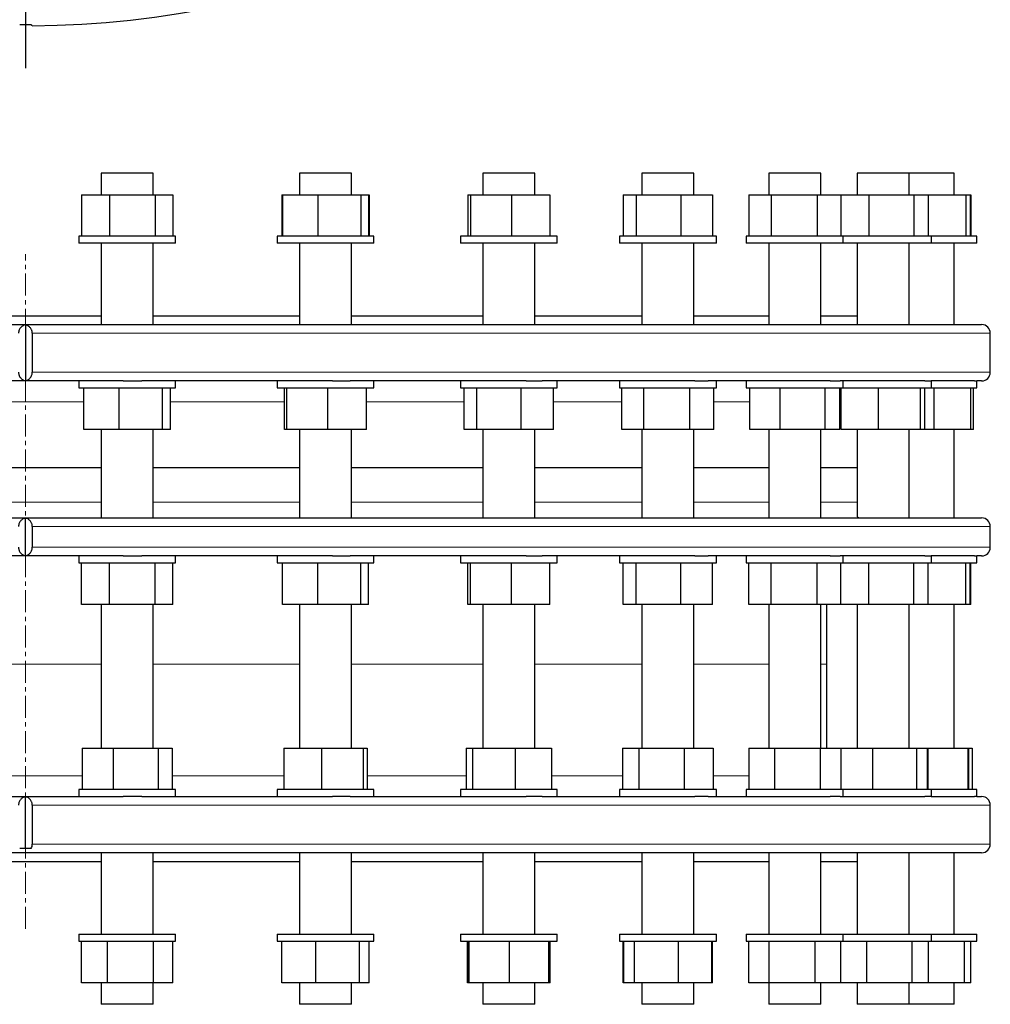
# Model space of a CAD drawing. Header units: millimetres. Extents: x 57 to 1880, y 65 to 1766.
# Tile 2 of 5: x 631 to 1192, y 65 to 633. Entities that reach past the tile are written whole.
import ezdxf

# ---------------------------------------------------------------- set-up
doc = ezdxf.new("R2010")
doc.units = ezdxf.units.MM
doc.linetypes.add('CENTERX2', pattern=[20.32, 12.7, -2.54, 2.54, -2.54])
doc.layers.add('FORMAT', color=7, linetype='Continuous')

# ---------------------------------------------------------------- blocks, each defined once
blk = doc.blocks.new('SW_CENTERMARKSYMBOL_0')
at = {"layer": 'FORMAT', "color": 0}
blk.add_line((0, -5), (0, -582.02), dxfattribs=at)

msp = doc.modelspace()

# ---------------------------------------------------------------- linework, layer by layer
at = {"color": 7, "linetype": 'Continuous', "lineweight": 25}
for p, q in [((678.45, 544.65), (678.45, 532.15)), ((708.45, 544.65), (678.45, 544.65)), ((708.45, 532.15), (708.45, 544.65)), ((793.07, 544.65), (793.07, 532.15)), ((793.45, 544.65), (793.07, 544.65)), ((823.07, 544.65), (793.45, 544.65)), ((823.07, 532.15), (823.07, 544.65)), ((898.99, 544.65), (898.99, 532.15)), ((900.48, 544.65), (898.99, 544.65)), ((928.99, 544.65), (900.48, 544.65)), ((928.99, 532.15), (928.99, 544.65)), ((990.9, 544.65), (990.9, 532.15)), ((994.18, 544.65), (990.9, 544.65)), ((1020.9, 544.65), (994.18, 544.65)), ((1020.9, 532.15), (1020.9, 544.65)), ((1064.2, 544.65), (1064.2, 532.15)), ((1069.85, 544.65), (1064.2, 544.65)), ((1094.2, 544.65), (1069.85, 544.65)), ((1094.2, 532.15), (1094.2, 544.65)), ((1115.21, 544.65), (1115.21, 532.15)), ((1123.7, 544.65), (1115.21, 544.65)), ((1145.21, 544.65), (1123.7, 544.65)), ((1145.21, 532.15), (1145.21, 544.65)), ((1153.03, 544.65), (1145.21, 544.65)), ((1171.37, 544.65), (1153.03, 544.65)), ((1171.37, 532.15), (1171.37, 544.65)), ((667.01, 532.15), (667.01, 508.15)), ((667.01, 532.15), (667.13, 532.15)), ((667.13, 532.15), (667.13, 508.15)), ((667.13, 532.15), (683.3, 532.15)), ((683.3, 532.15), (683.3, 508.15)), ((683.3, 532.15), (709.63, 532.15)), ((709.63, 532.15), (709.63, 508.15)), ((709.63, 532.15), (719.78, 532.15)), ((719.78, 532.15), (719.78, 508.15)), ((719.78, 532.15), (719.9, 532.15)), ((719.9, 532.15), (719.9, 508.15)), ((782.84, 532.15), (782.84, 508.15)), ((782.84, 532.15), (783.17, 532.15)), ((783.17, 532.15), (783.17, 508.15)), ((783.17, 532.15), (803.63, 532.15)), ((803.63, 532.15), (803.63, 508.15)), ((803.63, 532.15), (828.53, 532.15)), ((828.53, 532.15), (828.53, 508.15)), ((828.53, 532.15), (832.97, 532.15)), ((832.97, 532.15), (832.97, 508.15)), ((832.97, 532.15), (833.3, 532.15)), ((833.3, 532.15), (833.3, 508.15)), ((890.28, 532.15), (890.28, 508.15)), ((890.28, 532.15), (891.78, 532.15)), ((891.78, 532.15), (891.78, 508.15)), ((891.78, 532.15), (915.49, 532.15)), ((915.49, 532.15), (915.49, 508.15)), ((915.49, 532.15), (937.7, 532.15)), ((937.7, 532.15), (937.7, 508.15)), ((980.12, 532.15), (980.12, 508.15)), ((980.12, 532.15), (987.49, 532.15)), ((987.49, 532.15), (987.49, 508.15)), ((987.49, 532.15), (1013.27, 532.15)), ((1013.27, 532.15), (1013.27, 508.15)), ((1013.27, 532.15), (1031.68, 532.15)), ((1031.68, 532.15), (1031.68, 508.15)), ((1052.65, 532.15), (1052.65, 508.15)), ((1052.65, 532.15), (1065.51, 532.15)), ((1065.51, 532.15), (1065.51, 508.15)), ((1065.51, 532.15), (1092.06, 532.15)), ((1092.06, 532.15), (1092.06, 508.15)), ((1092.06, 532.15), (1105.76, 532.15)), ((1105.76, 532.15), (1105.76, 508.15)), ((1105.76, 532.15), (1121.92, 532.15)), ((1121.92, 532.15), (1121.92, 508.15)), ((1121.92, 532.15), (1147.92, 532.15)), ((1147.92, 532.15), (1147.92, 508.15)), ((1147.92, 532.15), (1156.21, 532.15)), ((1156.21, 532.15), (1156.21, 508.15)), ((1156.21, 532.15), (1178.04, 532.15)), ((1178.04, 532.15), (1178.04, 508.15)), ((1178.04, 532.15), (1180.51, 532.15)), ((1180.51, 532.15), (1180.51, 508.15)), ((1180.51, 532.15), (1180.91, 532.15)), ((1180.91, 532.15), (1180.91, 508.15)), ((665.45, 508.15), (665.45, 504.15)), ((665.7, 508.15), (665.45, 508.15)), ((721.45, 508.15), (665.7, 508.15)), ((721.45, 504.15), (721.45, 508.15)), ((780.07, 508.15), (780.07, 504.15)), ((781.82, 508.15), (780.07, 508.15)), ((836.07, 508.15), (781.82, 508.15)), ((836.07, 504.15), (836.07, 508.15)), ((885.99, 508.15), (885.99, 504.15)), ((890.57, 508.15), (885.99, 508.15)), ((941.99, 508.15), (890.57, 508.15)), ((941.99, 504.15), (941.99, 508.15)), ((977.9, 508.15), (977.9, 504.15)), ((986.49, 508.15), (977.9, 508.15)), ((1033.9, 508.15), (986.49, 508.15)), ((1033.9, 504.15), (1033.9, 508.15)), ((1051.2, 508.15), (1051.2, 504.15)), ((1064.76, 508.15), (1051.2, 508.15)), ((1107.2, 508.15), (1064.76, 508.15)), ((1107.2, 504.15), (1107.2, 508.15)), ((1121.47, 508.15), (1107.2, 508.15)), ((1158.21, 508.15), (1121.47, 508.15)), ((1158.21, 504.15), (1158.21, 508.15)), ((1184.37, 508.15), (1158.21, 508.15)), ((1184.37, 504.15), (1184.37, 508.15)), ((665.7, 504.15), (665.45, 504.15)), ((721.45, 504.15), (665.7, 504.15)), ((678.45, 504.15), (678.45, 457.15)), ((708.45, 457.15), (708.45, 504.15)), ((781.82, 504.15), (780.07, 504.15)), ((836.07, 504.15), (781.82, 504.15)), ((793.07, 504.15), (793.07, 457.15)), ((823.07, 457.15), (823.07, 504.15)), ((890.57, 504.15), (885.99, 504.15)), ((941.99, 504.15), (890.57, 504.15)), ((898.99, 504.15), (898.99, 457.15)), ((928.99, 457.15), (928.99, 504.15)), ((986.49, 504.15), (977.9, 504.15)), ((1033.9, 504.15), (986.49, 504.15)), ((990.9, 504.15), (990.9, 457.15)), ((1020.9, 457.15), (1020.9, 504.15)), ((1064.76, 504.15), (1051.2, 504.15)), ((1064.2, 504.15), (1064.2, 457.15)), ((1107.2, 504.15), (1064.76, 504.15)), ((1094.2, 457.15), (1094.2, 504.15)), ((1121.47, 504.15), (1107.2, 504.15)), ((1115.21, 504.15), (1115.21, 457.15)), ((1158.21, 504.15), (1121.47, 504.15)), ((1145.21, 457.15), (1145.21, 504.15)), ((1184.37, 504.15), (1158.21, 504.15)), ((1171.37, 457.15), (1171.37, 504.15)), ((590.89, 462.15), (678.45, 462.15)), ((708.45, 462.15), (793.07, 462.15)), ((823.07, 462.15), (898.99, 462.15)), ((928.99, 462.15), (990.9, 462.15)), ((1020.9, 462.15), (1064.2, 462.15)), ((1094.2, 462.15), (1115.21, 462.15)), ((82.17, 457.15), (1187.17, 457.15)), ((634.67, 457.05), (634.67, 424.75)), ((638.66, 452.15), (638.66, 429.65)), ((1192.17, 429.65), (1192.17, 452.15)), ((691.16, 424.65), (578.19, 424.65)), ((665.45, 424.65), (665.45, 420.65)), ((691.16, 424.65), (701.9, 424.65)), ((812.04, 424.65), (701.9, 424.65)), ((721.45, 420.65), (721.45, 424.65)), ((780.07, 424.65), (780.07, 420.65)), ((812.04, 424.65), (822.24, 424.65)), ((924.03, 424.65), (822.24, 424.65)), ((836.07, 420.65), (836.07, 424.65)), ((885.99, 424.65), (885.99, 420.65)), ((924.03, 424.65), (933.18, 424.65)), ((1021.51, 424.65), (933.18, 424.65)), ((941.99, 420.65), (941.99, 424.65)), ((977.9, 424.65), (977.9, 420.65)), ((1021.51, 424.65), (1029.15, 424.65)), ((1099.59, 424.65), (1029.15, 424.65)), ((1033.9, 420.65), (1033.9, 424.65)), ((1051.2, 424.65), (1051.2, 420.65)), ((1099.59, 424.65), (1105.34, 424.65)), ((1154.36, 424.65), (1105.34, 424.65)), ((1107.2, 420.65), (1107.2, 424.65)), ((1154.36, 424.65), (1157.93, 424.65)), ((1183.07, 424.65), (1157.93, 424.65)), ((1158.21, 420.65), (1158.21, 424.65)), ((1183.07, 424.65), (1184.37, 424.65)), ((1184.37, 420.65), (1184.37, 424.65)), ((1187.17, 424.65), (1184.37, 424.65)), ((665.45, 420.65), (721.45, 420.65)), ((668.49, 396.65), (668.49, 420.65)), ((688.82, 396.65), (688.82, 420.65)), ((713.78, 396.65), (713.78, 420.65)), ((718.42, 396.65), (718.42, 420.65)), ((780.07, 420.65), (836.07, 420.65)), ((784.45, 396.65), (784.45, 420.65)), ((785.75, 396.65), (785.75, 420.65)), ((809.37, 396.65), (809.37, 420.65)), ((831.69, 396.65), (831.69, 420.65)), ((885.99, 420.65), (941.99, 420.65)), ((888.26, 396.65), (888.26, 420.65)), ((895.43, 396.65), (895.43, 420.65)), ((921.16, 396.65), (921.16, 420.65)), ((939.72, 396.65), (939.72, 420.65)), ((977.9, 420.65), (1033.9, 420.65)), ((979.36, 396.65), (979.36, 420.65)), ((992.03, 396.65), (992.03, 420.65)), ((1018.58, 396.65), (1018.58, 420.65)), ((1032.45, 396.65), (1032.45, 420.65)), ((1051.2, 420.65), (1107.2, 420.65)), ((1053.17, 396.65), (1053.17, 420.65)), ((1070.72, 396.65), (1070.72, 420.65)), ((1096.76, 396.65), (1096.76, 420.65)), ((1105.24, 396.65), (1105.24, 420.65)), ((1105.99, 396.65), (1105.99, 420.65)), ((1107.2, 420.65), (1158.21, 420.65)), ((1127.54, 396.65), (1127.54, 420.65)), ((1151.76, 396.65), (1151.76, 420.65)), ((1154.43, 396.65), (1154.43, 420.65)), ((1158.21, 420.65), (1184.37, 420.65)), ((1159.65, 396.65), (1159.65, 420.65)), ((1180.83, 396.65), (1180.83, 420.65)), ((1182.52, 396.65), (1182.52, 420.65)), ((688.82, 396.65), (668.49, 396.65)), ((678.45, 396.65), (678.45, 345.55)), ((713.78, 396.65), (688.82, 396.65)), ((708.45, 345.55), (708.45, 396.65)), ((718.42, 396.65), (713.78, 396.65)), ((785.75, 396.65), (784.45, 396.65)), ((809.37, 396.65), (785.75, 396.65)), ((793.07, 396.65), (793.07, 345.55)), ((831.69, 396.65), (809.37, 396.65)), ((823.07, 345.55), (823.07, 396.65)), ((895.43, 396.65), (888.26, 396.65)), ((921.16, 396.65), (895.43, 396.65)), ((898.99, 396.65), (898.99, 345.55)), ((939.72, 396.65), (921.16, 396.65)), ((928.99, 345.55), (928.99, 396.65)), ((992.03, 396.65), (979.36, 396.65)), ((990.9, 396.65), (990.9, 345.57)), ((1018.58, 396.65), (992.03, 396.65)), ((1032.45, 396.65), (1018.58, 396.65)), ((1020.9, 345.55), (1020.9, 396.65)), ((1070.72, 396.65), (1053.17, 396.65)), ((1064.2, 396.65), (1064.2, 345.97)), ((1096.76, 396.65), (1070.72, 396.65)), ((1094.2, 345.55), (1094.2, 396.65)), ((1105.24, 396.65), (1096.76, 396.65)), ((1127.54, 396.65), (1105.99, 396.65)), ((1115.21, 396.65), (1115.21, 346.55)), ((1151.76, 396.65), (1127.54, 396.65)), ((1145.21, 345.55), (1145.21, 396.65)), ((1154.43, 396.65), (1151.76, 396.65)), ((1159.65, 396.65), (1154.43, 396.65)), ((1180.83, 396.65), (1159.65, 396.65)), ((1171.37, 345.55), (1171.37, 396.65)), ((1182.52, 396.65), (1180.83, 396.65)), ((678.45, 374.55), (590.89, 374.55)), ((793.07, 374.55), (708.45, 374.55)), ((898.99, 374.55), (823.07, 374.55)), ((990.9, 374.55), (928.99, 374.55)), ((1064.2, 374.55), (1020.9, 374.55)), ((1115.21, 374.55), (1094.2, 374.55)), ((82.17, 345.55), (1187.17, 345.55)), ((634.67, 323.65), (634.67, 345.44)), ((1145.21, 345.55), (1145.29, 345.55)), ((638.66, 340.55), (638.66, 328.55)), ((1192.17, 328.55), (1192.17, 340.55)), ((691.16, 323.55), (578.19, 323.55)), ((665.45, 323.55), (665.45, 319.55)), ((665.45, 319.55), (721.45, 319.55)), ((667.13, 295.55), (667.13, 319.55)), ((683.31, 295.55), (683.31, 319.55)), ((691.16, 323.55), (701.9, 323.55)), ((812.04, 323.55), (701.9, 323.55)), ((709.64, 295.55), (709.64, 319.55)), ((719.78, 295.55), (719.78, 319.55)), ((721.45, 319.55), (721.45, 323.55)), ((780.07, 323.55), (780.07, 319.55)), ((780.07, 319.55), (836.07, 319.55)), ((783.18, 295.55), (783.18, 319.55)), ((803.64, 295.55), (803.64, 319.55)), ((812.04, 323.55), (822.24, 323.55)), ((924.03, 323.55), (822.24, 323.55)), ((828.54, 295.55), (828.54, 319.55)), ((832.96, 295.55), (832.96, 319.55)), ((836.07, 319.55), (836.07, 323.55)), ((885.99, 323.55), (885.99, 319.55)), ((885.99, 319.55), (941.99, 319.55)), ((890.27, 295.55), (890.27, 319.55)), ((891.78, 295.55), (891.78, 319.55)), ((915.5, 295.55), (915.5, 319.55)), ((924.03, 323.55), (933.18, 323.55)), ((1021.51, 323.55), (933.18, 323.55)), ((937.71, 295.55), (937.71, 319.55)), ((941.99, 319.55), (941.99, 323.55)), ((977.9, 323.55), (977.9, 319.55)), ((977.9, 319.55), (1033.9, 319.55)), ((980.12, 295.55), (980.12, 319.55)), ((987.5, 295.55), (987.5, 319.55)), ((1013.28, 295.55), (1013.28, 319.55)), ((1021.51, 323.55), (1029.15, 323.55)), ((1099.59, 323.55), (1029.15, 323.55)), ((1031.69, 295.55), (1031.69, 319.55)), ((1033.9, 319.55), (1033.9, 323.55)), ((1051.2, 323.55), (1051.2, 319.55)), ((1051.2, 319.55), (1107.2, 319.55)), ((1052.65, 295.55), (1052.65, 319.55)), ((1065.52, 295.55), (1065.52, 319.55)), ((1092.07, 295.55), (1092.07, 319.55)), ((1099.59, 323.55), (1105.34, 323.55)), ((1154.36, 323.55), (1105.34, 323.55)), ((1105.76, 295.55), (1105.76, 319.55)), ((1107.2, 319.55), (1107.2, 323.55)), ((1107.2, 319.55), (1158.21, 319.55)), ((1121.93, 295.55), (1121.93, 319.55)), ((1147.93, 295.55), (1147.93, 319.55)), ((1154.36, 323.55), (1157.93, 323.55)), ((1156.21, 295.55), (1156.21, 319.55)), ((1183.07, 323.55), (1157.93, 323.55)), ((1158.21, 319.55), (1158.21, 323.55)), ((1158.21, 319.55), (1184.37, 319.55)), ((1178.05, 295.55), (1178.05, 319.55)), ((1180.5, 295.55), (1180.5, 319.55)), ((1180.92, 295.55), (1180.92, 319.55)), ((1183.07, 323.55), (1184.37, 323.55)), ((1184.37, 319.55), (1184.37, 323.55)), ((1187.17, 323.55), (1184.37, 323.55)), ((683.31, 295.55), (667.13, 295.55)), ((678.45, 295.55), (678.45, 212.65)), ((709.64, 295.55), (683.31, 295.55)), ((708.45, 212.65), (708.45, 295.55)), ((719.78, 295.55), (709.64, 295.55)), ((803.64, 295.55), (783.18, 295.55)), ((793.07, 295.55), (793.07, 212.65)), ((828.54, 295.55), (803.64, 295.55)), ((823.07, 212.65), (823.07, 295.55)), ((832.96, 295.55), (828.54, 295.55)), ((891.78, 295.55), (890.27, 295.55)), ((915.5, 295.55), (891.78, 295.55)), ((898.99, 295.55), (898.99, 212.65)), ((937.71, 295.55), (915.5, 295.55)), ((928.99, 212.65), (928.99, 295.55)), ((987.5, 295.55), (980.12, 295.55)), ((1013.28, 295.55), (987.5, 295.55)), ((990.9, 295.55), (990.9, 212.65)), ((1031.69, 295.55), (1013.28, 295.55)), ((1020.9, 212.65), (1020.9, 295.55)), ((1065.52, 295.55), (1052.65, 295.55)), ((1064.2, 295.55), (1064.2, 212.65)), ((1092.07, 295.55), (1065.52, 295.55)), ((1105.76, 295.55), (1092.07, 295.55)), ((1094.2, 212.65), (1094.2, 295.55)), ((1097.67, 261.15), (1097.67, 295.55)), ((1121.93, 295.55), (1105.76, 295.55)), ((1115.21, 295.55), (1115.21, 212.65)), ((1147.93, 295.55), (1121.93, 295.55)), ((1145.21, 212.65), (1145.21, 295.55)), ((1156.21, 295.55), (1147.93, 295.55)), ((1178.05, 295.55), (1156.21, 295.55)), ((1171.37, 212.65), (1171.37, 295.55)), ((1180.5, 295.55), (1178.05, 295.55)), ((1180.92, 295.55), (1180.5, 295.55)), ((1097.67, 212.65), (1097.67, 261.15)), ((667.5, 212.65), (667.5, 188.65)), ((667.5, 212.65), (685.34, 212.65)), ((685.34, 212.65), (685.34, 188.65)), ((685.34, 212.65), (711.3, 212.65)), ((711.3, 212.65), (711.3, 188.65)), ((711.3, 212.65), (719.41, 212.65)), ((719.41, 212.65), (719.41, 188.65)), ((784.01, 212.65), (784.01, 188.65)), ((784.01, 212.65), (805.79, 212.65)), ((805.79, 212.65), (805.79, 188.65)), ((805.79, 212.65), (829.84, 212.65)), ((829.84, 212.65), (829.84, 188.65)), ((829.84, 212.65), (832.13, 212.65)), ((832.13, 212.65), (832.13, 188.65)), ((889.38, 212.65), (889.38, 188.65)), ((889.38, 212.65), (893.04, 212.65)), ((893.04, 212.65), (893.04, 188.65)), ((893.04, 212.65), (917.65, 212.65)), ((917.65, 212.65), (917.65, 188.65)), ((917.65, 212.65), (938.6, 212.65)), ((938.6, 212.65), (938.6, 188.65)), ((979.69, 212.65), (979.69, 188.65)), ((979.69, 212.65), (989.11, 212.65)), ((989.11, 212.65), (989.11, 188.65)), ((989.11, 212.65), (1015.33, 212.65)), ((1015.33, 212.65), (1015.33, 188.65)), ((1015.33, 212.65), (1032.12, 212.65)), ((1032.12, 212.65), (1032.12, 188.65)), ((1052.7, 212.65), (1052.7, 188.65)), ((1052.7, 212.65), (1067.41, 212.65)), ((1067.41, 212.65), (1067.41, 188.65)), ((1067.41, 212.65), (1093.91, 212.65)), ((1093.91, 212.65), (1093.91, 188.65)), ((1093.91, 212.65), (1105.71, 212.65)), ((1105.71, 212.65), (1105.71, 188.65)), ((1105.71, 212.65), (1124.01, 212.65)), ((1124.01, 212.65), (1124.01, 188.65)), ((1124.01, 212.65), (1149.47, 212.65)), ((1149.47, 212.65), (1149.47, 188.65)), ((1149.47, 212.65), (1155.68, 212.65)), ((1155.68, 212.65), (1155.68, 188.65)), ((1155.68, 212.65), (1156.07, 212.65)), ((1156.07, 212.65), (1156.07, 188.65)), ((1156.07, 212.65), (1179.22, 212.65)), ((1179.22, 212.65), (1179.22, 188.65)), ((1179.22, 212.65), (1179.52, 212.65)), ((1179.52, 212.65), (1179.52, 188.65)), ((1179.52, 212.65), (1181.66, 212.65)), ((1181.66, 212.65), (1181.66, 188.65)), ((665.45, 188.65), (665.45, 184.65)), ((666.09, 188.65), (665.45, 188.65)), ((721.45, 188.65), (666.09, 188.65)), ((721.45, 184.65), (721.45, 188.65)), ((780.07, 188.65), (780.07, 184.65)), ((782.71, 188.65), (780.07, 188.65)), ((836.07, 188.65), (782.71, 188.65)), ((836.07, 184.65), (836.07, 188.65)), ((885.99, 188.65), (885.99, 184.65)), ((891.9, 188.65), (885.99, 188.65)), ((941.99, 188.65), (891.9, 188.65)), ((941.99, 184.65), (941.99, 188.65)), ((977.9, 188.65), (977.9, 184.65)), ((988.2, 188.65), (977.9, 188.65)), ((1033.9, 188.65), (988.2, 188.65)), ((1033.9, 184.65), (1033.9, 188.65)), ((1051.2, 188.65), (1051.2, 184.65)), ((1066.77, 188.65), (1051.2, 188.65)), ((1107.2, 188.65), (1066.77, 188.65)), ((1107.2, 184.65), (1107.2, 188.65)), ((1123.67, 188.65), (1107.2, 188.65)), ((1158.21, 188.65), (1123.67, 188.65)), ((1158.21, 184.65), (1158.21, 188.65)), ((1184.37, 188.65), (1158.21, 188.65)), ((1184.37, 184.65), (1184.37, 188.65)), ((578.19, 184.65), (691.16, 184.65)), ((634.67, 154.65), (634.67, 184.55)), ((701.9, 184.65), (691.16, 184.65)), ((701.9, 184.65), (812.04, 184.65)), ((822.24, 184.65), (812.04, 184.65)), ((822.24, 184.65), (924.03, 184.65)), ((933.18, 184.65), (924.03, 184.65)), ((933.18, 184.65), (1021.51, 184.65)), ((1029.15, 184.65), (1021.51, 184.65)), ((1029.15, 184.65), (1099.59, 184.65)), ((1105.34, 184.65), (1099.59, 184.65)), ((1105.34, 184.65), (1154.36, 184.65)), ((1157.93, 184.65), (1154.36, 184.65)), ((1157.93, 184.65), (1183.07, 184.65)), ((1184.37, 184.65), (1183.07, 184.65)), ((1184.37, 184.65), (1187.17, 184.65)), ((638.66, 179.65), (638.66, 157.15)), ((1192.17, 157.15), (1192.17, 179.65)), ((637.99, 154.65), (631.35, 154.65)), ((1187.17, 152.15), (82.17, 152.15)), ((678.45, 152.15), (678.45, 105.15)), ((708.45, 105.15), (708.45, 152.15)), ((793.07, 152.15), (793.07, 105.15)), ((823.07, 105.15), (823.07, 152.15)), ((898.99, 152.15), (898.99, 105.15)), ((928.99, 105.15), (928.99, 152.15)), ((990.9, 152.15), (990.9, 105.15)), ((1020.9, 105.15), (1020.9, 152.15)), ((1064.2, 152.15), (1064.2, 105.15)), ((1094.2, 105.15), (1094.2, 152.15)), ((1115.21, 152.15), (1115.21, 105.15)), ((1145.21, 105.15), (1145.21, 152.15)), ((1171.37, 105.15), (1171.37, 152.15)), ((590.89, 147.15), (678.45, 147.15)), ((708.45, 147.15), (793.07, 147.15)), ((823.07, 147.15), (898.99, 147.15)), ((928.99, 147.15), (990.9, 147.15)), ((1020.9, 147.15), (1064.2, 147.15)), ((1094.2, 147.15), (1115.21, 147.15)), ((665.45, 105.15), (665.45, 101.15)), ((665.45, 105.15), (721.45, 105.15)), ((721.45, 101.15), (721.45, 105.15)), ((780.07, 105.15), (780.07, 101.15)), ((780.07, 105.15), (836.07, 105.15)), ((836.07, 101.15), (836.07, 105.15)), ((885.99, 105.15), (885.99, 101.15)), ((885.99, 105.15), (941.99, 105.15)), ((941.99, 101.15), (941.99, 105.15)), ((977.9, 105.15), (977.9, 101.15)), ((977.9, 105.15), (1033.9, 105.15)), ((1033.9, 101.15), (1033.9, 105.15)), ((1051.2, 105.15), (1051.2, 101.15)), ((1051.2, 105.15), (1107.2, 105.15)), ((1107.2, 101.15), (1107.2, 105.15)), ((1107.2, 105.15), (1158.21, 105.15)), ((1158.21, 101.15), (1158.21, 105.15)), ((1158.21, 105.15), (1184.37, 105.15)), ((1184.37, 101.15), (1184.37, 105.15)), ((665.45, 101.15), (721.45, 101.15)), ((666.99, 77.15), (666.99, 101.15)), ((682.18, 77.15), (682.18, 101.15)), ((708.64, 77.15), (708.64, 101.15)), ((719.92, 77.15), (719.92, 101.15)), ((780.07, 101.15), (836.07, 101.15)), ((782.77, 77.15), (782.77, 101.15)), ((802.43, 77.15), (802.43, 101.15)), ((827.73, 77.15), (827.73, 101.15)), ((833.37, 77.15), (833.37, 101.15)), ((885.99, 101.15), (941.99, 101.15)), ((890.18, 77.15), (890.18, 101.15)), ((890.85, 77.15), (890.85, 101.15)), ((891.13, 77.15), (891.13, 101.15)), ((914.27, 77.15), (914.27, 101.15)), ((937.13, 77.15), (937.13, 101.15)), ((937.8, 77.15), (937.8, 101.15)), ((977.9, 101.15), (1033.9, 101.15)), ((980.08, 77.15), (980.08, 101.15)), ((980.45, 77.15), (980.45, 101.15)), ((986.62, 77.15), (986.62, 101.15)), ((1012.08, 77.15), (1012.08, 101.15)), ((1031.36, 77.15), (1031.36, 101.15)), ((1031.73, 77.15), (1031.73, 101.15)), ((1051.2, 101.15), (1107.2, 101.15)), ((1052.65, 77.15), (1052.65, 101.15)), ((1052.7, 77.15), (1052.7, 101.15)), ((1064.47, 77.15), (1064.47, 101.15)), ((1090.97, 77.15), (1090.97, 101.15)), ((1105.71, 77.15), (1105.71, 101.15)), ((1107.2, 101.15), (1158.21, 101.15)), ((1120.77, 77.15), (1120.77, 101.15)), ((1146.99, 77.15), (1146.99, 101.15)), ((1156.43, 77.15), (1156.43, 101.15)), ((1158.21, 101.15), (1184.37, 101.15)), ((1177.31, 77.15), (1177.31, 101.15)), ((1180.99, 77.15), (1180.99, 101.15)), ((682.18, 77.15), (666.99, 77.15)), ((678.45, 77.15), (678.45, 64.65)), ((708.64, 77.15), (682.18, 77.15)), ((708.45, 64.65), (708.45, 77.15)), ((719.92, 77.15), (708.64, 77.15)), ((802.43, 77.15), (782.77, 77.15)), ((793.07, 77.15), (793.07, 64.65)), ((827.73, 77.15), (802.43, 77.15)), ((823.07, 64.65), (823.07, 77.15)), ((833.37, 77.15), (827.73, 77.15)), ((890.85, 77.15), (890.18, 77.15)), ((891.13, 77.15), (890.85, 77.15)), ((914.27, 77.15), (891.13, 77.15)), ((898.99, 77.15), (898.99, 64.65)), ((937.13, 77.15), (914.27, 77.15)), ((928.99, 64.65), (928.99, 77.15)), ((937.8, 77.15), (937.13, 77.15)), ((980.45, 77.15), (980.08, 77.15)), ((986.62, 77.15), (980.45, 77.15)), ((1012.08, 77.15), (986.62, 77.15)), ((990.9, 77.15), (990.9, 64.65)), ((1031.36, 77.15), (1012.08, 77.15)), ((1020.9, 64.65), (1020.9, 77.15)), ((1031.73, 77.15), (1031.36, 77.15)), ((1052.7, 77.15), (1052.65, 77.15)), ((1064.47, 77.15), (1052.7, 77.15)), ((1064.2, 77.15), (1064.2, 64.65)), ((1090.97, 77.15), (1064.47, 77.15)), ((1105.71, 77.15), (1090.97, 77.15)), ((1094.2, 64.65), (1094.2, 77.15)), ((1120.77, 77.15), (1105.71, 77.15)), ((1115.21, 77.15), (1115.21, 64.65)), ((1146.99, 77.15), (1120.77, 77.15)), ((1145.21, 64.65), (1145.21, 77.15)), ((1156.43, 77.15), (1146.99, 77.15)), ((1177.31, 77.15), (1156.43, 77.15)), ((1171.37, 64.65), (1171.37, 77.15)), ((1180.99, 77.15), (1177.31, 77.15)), ((708.45, 64.65), (678.45, 64.65)), ((793.45, 64.65), (793.07, 64.65)), ((823.07, 64.65), (793.45, 64.65)), ((900.48, 64.65), (898.99, 64.65)), ((928.99, 64.65), (900.48, 64.65)), ((994.18, 64.65), (990.9, 64.65)), ((1020.9, 64.65), (994.18, 64.65)), ((1069.85, 64.65), (1064.2, 64.65)), ((1094.2, 64.65), (1069.85, 64.65)), ((1123.7, 64.65), (1115.21, 64.65)), ((1145.21, 64.65), (1123.7, 64.65)), ((1153.03, 64.65), (1145.21, 64.65)), ((1171.37, 64.65), (1153.03, 64.65))]:
    msp.add_line(p, q, dxfattribs=at)
at = {"color": 8, "linetype": 'Continuous', "lineweight": 18}
for p, q in [((1192.17, 452.15), (638.66, 452.15)), ((638.66, 429.65), (1192.17, 429.65)), ((668.49, 412.65), (602.25, 412.65)), ((784.45, 412.65), (718.42, 412.65)), ((888.26, 412.65), (831.69, 412.65)), ((979.36, 412.65), (939.72, 412.65)), ((1053.17, 412.65), (1032.45, 412.65)), ((1105.99, 412.65), (1105.24, 412.65)), ((590.89, 354.67), (678.45, 354.67)), ((708.45, 354.67), (793.07, 354.67)), ((823.07, 354.67), (898.99, 354.67)), ((928.99, 354.67), (990.9, 354.67)), ((1020.9, 354.67), (1064.2, 354.67)), ((1094.2, 354.67), (1115.21, 354.67)), ((1192.17, 340.55), (638.66, 340.55)), ((638.66, 328.55), (1192.17, 328.55)), ((634.67, 261.15), (590.89, 261.15)), ((678.45, 261.15), (634.67, 261.15)), ((793.07, 261.15), (708.45, 261.15)), ((898.99, 261.15), (823.07, 261.15)), ((990.9, 261.15), (928.99, 261.15)), ((1064.2, 261.15), (1020.9, 261.15)), ((1097.67, 261.15), (1094.2, 261.15)), ((602.45, 196.65), (667.5, 196.65)), ((719.41, 196.65), (784.01, 196.65)), ((832.13, 196.65), (889.38, 196.65)), ((938.6, 196.65), (979.69, 196.65)), ((1032.12, 196.65), (1052.7, 196.65)), ((1192.17, 179.65), (638.66, 179.65)), ((638.66, 157.15), (1192.17, 157.15))]:
    msp.add_line(p, q, dxfattribs=at)
at = {"color": 7, "linetype": 'Continuous', "lineweight": 25}
for centre, radius, start, end in [((634.67, 1187.27), 557.5, 270.4096, 89.5904), ((634.67, 1187.27), 556.83, 269.6584, 270.3416), ((1187.17, 452.15), 5, 0, 90), ((1187.17, 429.65), 5, 270, 0), ((1187.17, 340.55), 5, 0, 90), ((1187.17, 328.55), 5, 270, 0), ((1187.17, 179.65), 5, 0, 90), ((1187.17, 157.15), 5, 270, 0)]:
    msp.add_arc(centre, radius, start, end, dxfattribs=at)
for points, knots in [([(638.66, 629.78), (638.66, 629.78), (638.6, 629.84), (638.36, 630.08), (638.2, 630.24), (637.99, 630.45)], [0, 0, 0, 0, 0.5, 0.5, 1, 1, 1, 1]), ([(634.67, 457.05), (634.2, 456.95), (633.74, 456.79), (633.07, 456.43), (632.85, 456.29), (632.43, 455.96), (632.23, 455.78), (631.85, 455.38), (631.67, 455.15), (631.34, 454.65), (631.2, 454.38), (630.95, 453.8), (630.86, 453.49), (630.72, 452.84), (630.69, 452.5), (630.69, 452.15)], [0, 0, 0, 0, 0.25, 0.25, 0.375, 0.375, 0.5, 0.5, 0.625, 0.625, 0.75, 0.75, 0.875, 0.875, 1, 1, 1, 1]), ([(638.66, 452.15), (638.66, 452.5), (638.62, 452.83), (638.53, 453.32), (638.48, 453.48), (638.39, 453.79), (638.33, 453.94), (638.15, 454.38), (638, 454.65), (637.68, 455.15), (637.5, 455.37), (637.12, 455.78), (636.92, 455.96), (636.5, 456.29), (636.28, 456.42), (635.62, 456.79), (635.15, 456.95), (634.67, 457.05)], [0, 0, 0, 0, 0.125, 0.125, 0.1875, 0.1875, 0.25, 0.25, 0.375, 0.375, 0.5, 0.5, 0.625, 0.625, 0.75, 0.75, 1, 1, 1, 1]), ([(630.69, 429.65), (630.69, 429.31), (630.72, 428.98), (630.82, 428.49), (630.86, 428.33), (630.96, 428.02), (631.01, 427.87), (631.2, 427.43), (631.34, 427.15), (631.67, 426.66), (631.84, 426.43), (632.23, 426.03), (632.43, 425.84), (632.85, 425.52), (633.06, 425.38), (633.73, 425.02), (634.2, 424.85), (634.67, 424.75)], [0, 0, 0, 0, 0.125, 0.125, 0.1875, 0.1875, 0.25, 0.25, 0.375, 0.375, 0.5, 0.5, 0.625, 0.625, 0.75, 0.75, 1, 1, 1, 1]), ([(634.67, 424.75), (635.15, 424.85), (635.61, 425.02), (636.28, 425.38), (636.5, 425.52), (636.92, 425.84), (637.12, 426.02), (637.5, 426.43), (637.68, 426.66), (638, 427.15), (638.15, 427.42), (638.39, 428.01), (638.49, 428.32), (638.62, 428.97), (638.66, 429.31), (638.66, 429.65)], [0, 0, 0, 0, 0.25, 0.25, 0.375, 0.375, 0.5, 0.5, 0.625, 0.625, 0.75, 0.75, 0.875, 0.875, 1, 1, 1, 1]), ([(634.67, 345.44), (634.2, 345.35), (633.74, 345.18), (633.07, 344.82), (632.85, 344.68), (632.43, 344.36), (632.23, 344.18), (631.85, 343.77), (631.67, 343.54), (631.34, 343.04), (631.2, 342.78), (630.95, 342.19), (630.86, 341.88), (630.72, 341.23), (630.69, 340.89), (630.69, 340.55)], [0, 0, 0, 0, 0.25, 0.25, 0.375, 0.375, 0.5, 0.5, 0.625, 0.625, 0.75, 0.75, 0.875, 0.875, 1, 1, 1, 1]), ([(638.66, 340.55), (638.66, 340.89), (638.62, 341.22), (638.53, 341.71), (638.48, 341.87), (638.39, 342.18), (638.33, 342.33), (638.15, 342.77), (638, 343.04), (637.68, 343.54), (637.5, 343.76), (637.12, 344.17), (636.92, 344.36), (636.5, 344.68), (636.28, 344.82), (635.62, 345.18), (635.15, 345.35), (634.67, 345.44)], [0, 0, 0, 0, 0.125, 0.125, 0.1875, 0.1875, 0.25, 0.25, 0.375, 0.375, 0.5, 0.5, 0.625, 0.625, 0.75, 0.75, 1, 1, 1, 1]), ([(1064.21, 345.97), (1064.21, 345.91), (1064.23, 345.78), (1064.37, 345.65), (1064.56, 345.56), (1064.74, 345.55), (1064.83, 345.55)], [0, 0, 0, 0, 0.267233, 0.545378, 0.771942, 1, 1, 1, 1]), ([(1115.22, 346.55), (1115.22, 346.5), (1115.23, 346.38), (1115.35, 346.18), (1115.56, 345.97), (1115.87, 345.79), (1116.25, 345.65), (1116.68, 345.56), (1117, 345.55), (1117.16, 345.55)], [0, 0, 0, 0, 0.1274506, 0.2797739, 0.432093, 0.5883682, 0.7446162, 0.8718887, 1, 1, 1, 1]), ([(630.69, 328.55), (630.69, 328.2), (630.72, 327.87), (630.82, 327.38), (630.86, 327.22), (630.96, 326.91), (631.01, 326.76), (631.2, 326.32), (631.34, 326.05), (631.67, 325.55), (631.84, 325.33), (632.23, 324.92), (632.43, 324.73), (632.85, 324.41), (633.06, 324.27), (633.73, 323.91), (634.2, 323.74), (634.67, 323.65)], [0, 0, 0, 0, 0.125, 0.125, 0.1875, 0.1875, 0.25, 0.25, 0.375, 0.375, 0.5, 0.5, 0.625, 0.625, 0.75, 0.75, 1, 1, 1, 1]), ([(634.67, 323.65), (635.15, 323.74), (635.61, 323.91), (636.28, 324.27), (636.5, 324.41), (636.92, 324.74), (637.12, 324.92), (637.5, 325.32), (637.68, 325.55), (638, 326.05), (638.15, 326.31), (638.39, 326.9), (638.49, 327.21), (638.62, 327.86), (638.66, 328.2), (638.66, 328.55)], [0, 0, 0, 0, 0.25, 0.25, 0.375, 0.375, 0.5, 0.5, 0.625, 0.625, 0.75, 0.75, 0.875, 0.875, 1, 1, 1, 1]), ([(634.67, 184.55), (634.2, 184.45), (633.74, 184.29), (633.07, 183.93), (632.85, 183.79), (632.43, 183.46), (632.23, 183.28), (631.85, 182.88), (631.67, 182.65), (631.34, 182.15), (631.2, 181.88), (630.95, 181.3), (630.86, 180.99), (630.72, 180.34), (630.69, 180), (630.69, 179.65)], [0, 0, 0, 0, 0.25, 0.25, 0.375, 0.375, 0.5, 0.5, 0.625, 0.625, 0.75, 0.75, 0.875, 0.875, 1, 1, 1, 1]), ([(638.66, 179.65), (638.66, 180), (638.62, 180.33), (638.53, 180.82), (638.48, 180.98), (638.39, 181.29), (638.33, 181.44), (638.15, 181.88), (638, 182.15), (637.68, 182.65), (637.5, 182.87), (637.12, 183.28), (636.92, 183.46), (636.5, 183.79), (636.28, 183.92), (635.62, 184.29), (635.15, 184.45), (634.67, 184.55)], [0, 0, 0, 0, 0.125, 0.125, 0.1875, 0.1875, 0.25, 0.25, 0.375, 0.375, 0.5, 0.5, 0.625, 0.625, 0.75, 0.75, 1, 1, 1, 1]), ([(637.99, 154.65), (638.2, 155.01), (638.36, 155.4), (638.6, 156.25), (638.66, 156.69), (638.66, 157.15)], [0, 0, 0, 0, 0.5, 0.5, 1, 1, 1, 1])]:
    msp.add_open_spline(points, degree=3, knots=knots, dxfattribs=at)
at = {"layer": 'FORMAT', "linetype": 'CENTERX2', "lineweight": 18}
msp.add_line((634.67, 108.15), (634.67, 497.83), dxfattribs=at)

# ---------------------------------------------------------------- block references
at = {"layer": 'FORMAT'}
msp.add_blockref('SW_CENTERMARKSYMBOL_0', (634.67, 1187.27), dxfattribs=at)

doc.saveas('drawing.dxf')
